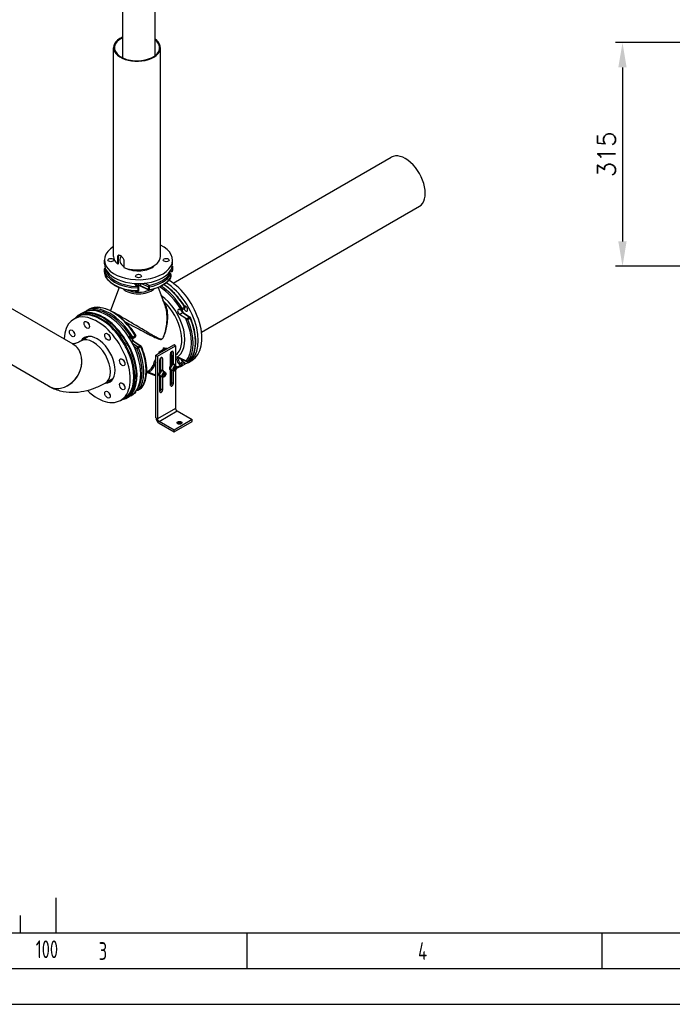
# Model space of a CAD drawing. Header units: millimetres. Extents: x 0 to 5940, y 0 to 4200.
# Tile 13 of 47: x 1149 to 2069, y 0 to 1387. Entities that reach past the tile are written whole.
import ezdxf

# ---------------------------------------------------------------- set-up
doc = ezdxf.new("R2010")
doc.units = ezdxf.units.MM
doc.header["$LTSCALE"] = 50
doc.layers.get('0').update_dxf_attribs({"linetype": 'CONTINUOUS'})
doc.layers.get('DEFPOINTS').update_dxf_attribs({"linetype": 'CONTINUOUS'})
for name, color, linetype in [('02-LINIE-035', 2, 'CONTINUOUS'), ('06-MASSE1', 1, 'CONTINUOUS'), ('KSB-BLATTRAND', 2, 'CONTINUOUS')]:
    doc.layers.add(name, color=color, linetype=linetype)
doc.styles.add('ACA_NORM', font='ROMANS.SHX')
doc.styles.get("Standard").update_dxf_attribs({"font": 'ISOCP.SHX'})
doc.dimstyles.new('1-10', dxfattribs={"dimscale": 10, "dimtxt": 2.5, "dimasz": 3.5, "dimexe": 1, "dimexo": 0, "dimgap": 1, "dimtad": 1, "dimdec": 0, "dimzin": 0, "dimtxsty": 'ACA_NORM', "dimcen": 0, "dimadec": 0, "dimazin": 0, "dimtfac": 2.4, "dimtdec": 0, "dimtmove": 0, "dimatfit": 3, "dimfxl": 1, "dimtolj": 1, "dimtzin": 0, "dimarcsym": 0})

# ---------------------------------------------------------------- blocks, each defined once
blk = doc.blocks.new('*D4')
at = {"layer": '06-MASSE1', "color": 0, "lineweight": -2}
for p, q in [((2130.4, 1354.7), (1988.6, 1354.7)), ((1998.6, 1319.7), (1998.6, 1074.7)), ((2130.4, 1039.7), (1988.6, 1039.7))]:
    blk.add_line(p, q, dxfattribs=at)
at = {"layer": '06-MASSE1', "color": 0}
for points in [[(1992.7, 1319.7), (2004.4, 1319.7), (1998.6, 1354.7)], [(1992.7, 1074.7), (2004.4, 1074.7), (1998.6, 1039.7)]]:
    blk.add_solid(points, dxfattribs=at)
at = {"layer": 'DEFPOINTS', "color": 0}
for p in [(2130.4, 1354.7), (1998.6, 1039.7), (2130.4, 1039.7)]:
    blk.add_point(p, dxfattribs=at)
at = {"layer": '06-MASSE1', "color": 0, "insert": (1976.1, 1197.2), "char_height": 25, "attachment_point": 5, "rotation": 90, "style": 'ACA_NORM'}
blk.add_mtext('\\A1;315', dxfattribs=at)
blk = doc.blocks.new('Rahmen_A2')
at = {"color": 1, "ltscale": 150}
for p, q in [((584, 10), (10, 10)), ((0, 0), (594, 0))]:
    blk.add_line(p, q, dxfattribs=at)
at = {"layer": 'KSB-BLATTRAND'}
for p, q in [((120, 15), (120, 10)), ((115, 12.5), (115, 10)), ((147, 5), (147, 10)), ((197, 5), (197, 10)), ((589, 5), (5, 5))]:
    blk.add_line(p, q, dxfattribs=at)
at = {"layer": 'KSB-BLATTRAND', "width": 0.75}
for s, p in [('100', (117.1875, 6.5)), ('3', (126.0625, 6.25)), ('4', (171.0625, 6.25))]:
    blk.add_text(s, height=2.5, dxfattribs=at).set_placement(p)

msp = doc.modelspace()

# ---------------------------------------------------------------- linework, layer by layer
at = {"layer": '02-LINIE-035'}
for p, q in [((1293.9, 1430.1), (1293.9, 1333.5)), ((1339.6, 1430.1), (1339.6, 1336)), ((1281.6, 1053.6), (1281.6, 1347.5)), ((1347.6, 1053.6), (1347.6, 1347.5)), ((1365.6, 1015.9), (1672.7, 1193.2)), ((1405.5, 946.8), (1712.6, 1124.1)), ((1292.2, 1054.2), (1291.4, 1052.7)), ((1268.7, 1043), (1268.7, 1048.4)), ((1288.2, 1053), (1287.4, 1052.6)), ((1287.4, 1042.8), (1287.4, 1052.6)), ((1288.2, 1043.2), (1287.4, 1042.8)), ((1288.2, 1053), (1288.2, 1043.2)), ((1295.9, 1047.7), (1295.9, 1037.9)), ((1364.7, 1043), (1364.7, 1048.4)), ((1224.4, 930), (1048.9, 1031.3)), ((1268.8, 1036.3), (1268.8, 1032.3)), ((1268.8, 1032.3), (1268.8, 1036.2)), ((1359.5, 1030.4), (1360.8, 1029.6)), ((1361.6, 1029.6), (1359.8, 1030.8)), ((1362.6, 1032.3), (1361.4, 1032.9)), ((1362.3, 1033), (1361.7, 1033.3)), ((1362.2, 1028), (1362.2, 1024.1)), ((1362.3, 1034.3), (1362.3, 1033)), ((1362.3, 1024.4), (1362.3, 1028.3)), ((1364.7, 1037.6), (1364.7, 1033.7)), ((1312.4, 1013.5), (1315.6, 1011.3)), ((1316.4, 1011.3), (1313.2, 1013.5)), ((1319.4, 1015.4), (1319.4, 1012.3)), ((1321.1, 1015.4), (1330.7, 1010.8)), ((1331.6, 1012.7), (1325.3, 1015.8)), ((1289.3, 1009.7), (1277, 977.2)), ((1315.5, 1009.2), (1315.5, 1005.3)), ((1317.1, 1006.2), (1317.1, 1010.1)), ((1330.7, 1006.9), (1319.4, 1012.3)), ((1331, 1006.2), (1319.7, 1011.7)), ((1330.7, 1010.8), (1330.7, 1006.9)), ((1332.1, 1006.7), (1332.1, 1010.7)), ((1344.2, 1009.7), (1353.6, 984.8)), ((1190.1, 870.6), (1015.1, 971.6)), ((1238.2, 974.3), (1233.1, 971.3)), ((1243.7, 977.4), (1247.1, 979.3)), ((1247.1, 979.3), (1243.7, 977.4)), ((1374.5, 978.7), (1376.6, 977.7)), ((1374.5, 971.9), (1378.9, 974.4)), ((1383.3, 965.9), (1374.5, 971.9)), ((1377.2, 977.7), (1381.7, 980.2)), ((1381.7, 982), (1378.3, 980.1)), ((1378.9, 974.4), (1388.6, 967.9)), ((1379.7, 974.5), (1389.4, 967.9)), ((1225.4, 965.1), (1230.5, 968.1)), ((1231.8, 968.8), (1233.9, 970)), ((1388.6, 967.9), (1384.4, 965.4)), ((1386, 964.9), (1389.4, 966.8)), ((1246.3, 940.6), (1235.7, 934.5)), ((1306.9, 938.8), (1304.8, 939.8)), ((1305.2, 939.1), (1307.3, 938)), ((1307, 932.9), (1309.4, 934.3)), ((1315.6, 925.7), (1308.2, 930.8)), ((1312.1, 941.8), (1308.7, 939.9)), ((1308.7, 938.1), (1312.1, 940.1)), ((1309.4, 934.3), (1319, 927.7)), ((1310.1, 934.3), (1319.8, 927.8)), ((1310.1, 926.9), (1314.5, 924)), ((1319, 927.7), (1315.6, 925.7)), ((1316.4, 924.7), (1319.8, 926.7)), ((1366.8, 928.9), (1341.3, 914.2)), ((1343.5, 913), (1368.9, 927.7)), ((1345.6, 919.1), (1351.9, 922.8)), ((1346.4, 918.6), (1345.6, 919.1)), ((1352.8, 922.3), (1346.4, 918.6)), ((1346.4, 918.6), (1346.4, 917.1)), ((1352.8, 924.2), (1351.8, 924.8)), ((1352.8, 922.3), (1351.9, 922.8)), ((1357.5, 923.5), (1352.8, 924.2)), ((1352.8, 924.2), (1352.8, 922.3)), ((1357.5, 923.5), (1356.6, 924)), ((1361.9, 916.8), (1362.6, 916.4)), ((1361.9, 899.9), (1361.9, 916.5)), ((1362.6, 916.4), (1361.9, 916)), ((1362.5, 916.9), (1363.3, 916.5)), ((1363.6, 901.6), (1363.6, 919.7)), ((1365.7, 918.7), (1363.8, 919.8)), ((1365.7, 918.7), (1365.7, 902.1)), ((1368.9, 927.7), (1366.8, 928.9)), ((1368.9, 927.7), (1368.9, 899.4)), ((1341.3, 907.7), (1339.5, 906.7)), ((1341.3, 914.2), (1343.5, 913)), ((1341.3, 826), (1341.3, 914.2)), ((1343.5, 913), (1343.5, 824.8)), ((1348.3, 908.2), (1346.6, 907.2)), ((1346.6, 891.1), (1346.6, 907.7)), ((1346.6, 904.8), (1348.3, 905.8)), ((1346.7, 908.1), (1348.3, 909.1)), ((1348.3, 892.8), (1348.3, 910.9)), ((1350.5, 909.9), (1348.6, 911)), ((1350.5, 909.9), (1350.5, 893.3)), ((1361.9, 913.6), (1363.6, 914.6)), ((1363.6, 914.6), (1363.6, 901.6)), ((1366.9, 901.6), (1366.2, 901.9)), ((1384.1, 906.1), (1374.4, 910.7)), ((1374.8, 909.9), (1384.5, 905.3)), ((1375.5, 903.2), (1378.9, 905.1)), ((1377.6, 901.8), (1375.5, 903.2)), ((1381, 903.7), (1377.6, 901.8)), ((1378.9, 905.1), (1381, 903.7)), ((1379.7, 905.2), (1381.8, 903.8)), ((1385.9, 905.4), (1389.3, 907.3)), ((1389.4, 907.5), (1386, 905.5)), ((1387, 904.2), (1392.1, 907.2)), ((1327.7, 890.5), (1330, 891.8)), ((1341.3, 886.1), (1330.2, 890.3)), ((1330.7, 889.5), (1341.3, 885.5)), ((1347.7, 892.3), (1347.6, 892.3)), ((1351.6, 892.7), (1351, 893.1)), ((1354.2, 890.2), (1351.2, 892)), ((1351.4, 886.7), (1352.6, 888.3)), ((1352.6, 888.3), (1353.9, 888.2)), ((1353.9, 888.2), (1353.9, 886.5)), ((1362.1, 893.2), (1361.4, 893.6)), ((1361.9, 871.9), (1361.9, 893.4)), ((1365.6, 892.3), (1362.6, 894)), ((1363, 901.1), (1362.9, 901.1)), ((1363.6, 875.4), (1363.6, 893.1)), ((1365.7, 892.2), (1365.7, 874.2)), ((1369.5, 899), (1366.5, 900.8)), ((1366.6, 895.6), (1367.9, 897.1)), ((1366.6, 893.9), (1366.6, 895.6)), ((1367.9, 893.7), (1366.6, 894.5)), ((1367.9, 893.7), (1366.6, 893.9)), ((1367.5, 896.3), (1369.2, 895.3)), ((1367.9, 897.1), (1369.2, 897)), ((1369.2, 895.3), (1367.9, 893.7)), ((1368.9, 893.4), (1368.9, 839.5)), ((1369.2, 897), (1369.2, 895.3)), ((1374.4, 901.4), (1376.5, 900)), ((1381.7, 901.3), (1378.3, 899.3)), ((1280.6, 881.2), (1270, 875.1)), ((1346.8, 884.4), (1346.2, 884.8)), ((1346.6, 863.1), (1346.6, 884.5)), ((1350.3, 883.4), (1347.3, 885.2)), ((1348.3, 866.6), (1348.3, 884.3)), ((1350.5, 883.4), (1350.5, 865.3)), ((1351.4, 885), (1351.4, 886.7)), ((1352.6, 884.9), (1351.4, 885.7)), ((1352.6, 884.9), (1351.4, 885)), ((1352.2, 887.5), (1353.9, 886.5)), ((1353.9, 886.5), (1352.6, 884.9)), ((1365.7, 874.2), (1363.6, 875.4)), ((1312.1, 861.1), (1308.7, 859.1)), ((1314.1, 865.5), (1314.9, 865.2)), ((1314.5, 865.9), (1314.4, 866)), ((1316.3, 865.2), (1319.7, 867.2)), ((1319.8, 867.3), (1316.4, 865.3)), ((1350.5, 865.3), (1348.3, 866.6)), ((1291.4, 850.8), (1296.5, 853.7)), ((1297.8, 854.5), (1299.9, 855.7)), ((1305.7, 857.3), (1300.6, 854.4)), ((1368.9, 839.5), (1343.5, 824.8)), ((1345.6, 821.1), (1371, 835.8)), ((1371, 835.8), (1392.3, 823.6)), ((1366.8, 808.9), (1345.6, 821.1)), ((1345.6, 818.7), (1366.8, 806.4)), ((1392.3, 823.6), (1366.8, 808.9)), ((1366.8, 806.4), (1392.3, 821.1)), ((1392.3, 821.1), (1392.3, 823.6)), ((1366.8, 806.4), (1366.8, 808.9))]:
    msp.add_line(p, q, dxfattribs=at)
for centre, start, end in [((1270.3, 1036.3), 113.1442, 180), ((1270.3, 1032.3), 180, 182.4743), ((1360.8, 1028.3), 0, 55.4697), ((1363.2, 1033.7), 244.1519, 0), ((1363.2, 1037.6), 0, 2.4743), ((1360.8, 1024.4), 329.6558, 0), ((1315.6, 1006.2), 269.1748, 0), ((1315.6, 1010.1), 0, 55.4697), ((1331.6, 1007.6), 244.1519, 281.0413), ((1244.5, 976.1), 120, 170.5604), ((1247.9, 978), 116.3273, 120), ((1380.9, 981.5), 300, 31.2257), ((1388.5, 966.7), 22.7611, 55.8481), ((1308, 939.4), 244.5303, 300), ((1311.4, 941.4), 300, 31.2257), ((1318.9, 926.5), 22.7611, 55.8481), ((1362.6, 915.2), 45, 60), ((1380.9, 902.6), 300, 55.8481), ((1385.1, 906.7), 244.5303, 300), ((1388.5, 908.6), 300, 320.8597), ((1377.6, 900.6), 296.3273, 300), ((1311.4, 862.4), 300, 38.9712), ((1315.5, 866.5), 244.5303, 300), ((1318.9, 868.5), 300, 320.8597), ((1308, 860.4), 296.3273, 300)]:
    msp.add_arc(centre, 1.5, start, end, dxfattribs=at)
for centre, major_axis, ratio, start_param, end_param in [((1314.6, 1347.5), (31.9, 0), 0.57735, 2.276761, 6.956622), ((1314.6, 1347.5), (33, 0), 0.57735, 2.24918, 6.996647), ((1692.6, 1158.7), (19.9, -34.6), 0.57735, 0, 3.141593), ((1316.7, 1048.4), (48, 0), 0.57735, 2.3916, 7.155173), ((1316.7, 1043), (-48, 0), 0.57735, 0, 3.141593), ((1314.6, 1053.6), (-33, 0), 0.57735, 0, 0.602563), ((1316.7, 1048.4), (-26.4, 0), 0.57735, 5.998885, 6.945131), ((1314.6, 1053.6), (33, 0), 0.57735, 4.109826, 6.283185), ((1316.7, 1048.4), (-26.4, 0), 0.57735, 0.924674, 2.684405), ((1270.3, 1036.3), (-1.5, -0.06), 0.816243, 5.022055, 6.247929), ((1270.3, 1036.3), (-1.5, 0), 0.57735, 0, 0.024943), ((1316.7, 1036.9), (-48, 0), 0.57735, 0.024943, 1.545854), ((1316.7, 1033), (-48, 0), 0.57735, 0.024943, 1.545854), ((1270.3, 1032.3), (-1.5, 0), 0.57735, 0, 0.024943), ((1270.3, 1032.3), (-1.5, -0.06), 0.816243, 6.247929, 6.283185), ((1316.7, 1038.1), (-46.5, 0), 0.57735, 0.088504, 1.545854), ((1316.7, 1038.1), (46.5, 0), 0.57735, 5.03831, 5.957264), ((1316.7, 1036.9), (48, 0), 0.57735, 5.03831, 5.957264), ((1360.8, 1028.3), (0.85, 1.24), 0.625473, 0, 0.83301), ((1360.8, 1028.3), (1.29, -0.76), 0.773513, 0.425184, 1.99598), ((1360.8, 1028.3), (1.5, 0), 0.57735, 5.957264, 6.283185), ((1363.2, 1033.7), (1.5, 0), 0.57735, 4.014257, 6.283185), ((1363.2, 1033.7), (-0.65, -1.35), 0.524834, 5.457801, 6.283185), ((1363.2, 1037.6), (1.5, 0), 0.57735, 4.882958, 6.283185), ((1363.2, 1037.6), (1.5, 0.06), 0.816243, 0, 0.900116), ((1316.7, 1015.6), (-5.7, 0), 0.57735, 0.030777, 0.698132), ((1312.4, 1012.3), (0.85, 1.24), 0.625473, 0, 0.83301), ((1316.7, 1014.4), (-4.2, 0), 0.57735, 5.851213, 6.283185), ((1316.7, 1010.5), (-4.2, 0), 0.57735, 4.014257, 5.24536), ((1331.6, 1011.5), (-0.65, -1.35), 0.524834, 3.887004, 5.457801), ((1331.6, 1011.5), (-0.29, 1.47), 0.261427, 4.071196, 5.641992), ((1316.7, 1033), (48, 0), 0.57735, 5.03831, 5.957264), ((1349.2, 960.4), (33.8, -58.5), 0.57735, 1.607838, 2.296329), ((1353.2, 962.7), (33.7, -58.5), 0.57735, 6.155913, 8.588448), ((1358.3, 965.6), (33.7, -58.5), 0.57735, 0, 2.331418), ((1360.8, 1024.4), (1.29, -0.76), 0.773513, 0, 0.425184), ((1360.8, 1024.4), (1.5, 0), 0.57735, 5.957264, 6.283185), ((1316.7, 1015), (24.9, 0), 0.57735, 3.681407, 5.743371), ((1316.7, 1017.3), (-24.6, 0), 0.57735, 0.896193, 2.245399), ((1315.6, 1010.1), (-0.02, -1.5), 0.020363, 3.757219, 5.328015), ((1315.6, 1010.1), (1.5, 0), 0.57735, 4.687446, 6.283185), ((1315.6, 1006.2), (1.5, 0), 0.57735, 4.687446, 6.283185), ((1315.6, 1006.2), (-0.02, -1.5), 0.020363, 5.328015, 6.283185), ((1315.6, 1010.1), (0.85, 1.24), 0.625473, 0, 0.83301), ((1320.4, 1013), (-0.65, -1.35), 0.524834, 5.457801, 6.283185), ((1331.6, 1011.5), (-1.5, 0), 0.57735, 0.872665, 1.896717), ((1331.6, 1007.6), (-1.5, 0), 0.57735, 0.872665, 1.896717), ((1331.6, 1007.6), (-0.65, -1.35), 0.524834, 5.457801, 6.283185), ((1331.6, 1007.6), (0.29, -1.47), 0.261427, 0, 0.929603), ((1344.7, 957.8), (33, -57.2), 0.57735, 1.585111, 2.320025), ((1345.8, 958.4), (-33.8, 58.5), 0.57735, 4.749431, 5.437867), ((1272, 915.8), (-33.8, 58.5), 0.57735, 3.141593, 6.283185), ((1276.2, 918.2), (-33.8, 58.5), 0.57735, 4.749431, 6.246143), ((1279.6, 920.2), (-33.8, 58.5), 0.57735, 4.749431, 6.246143), ((1344.7, 957.8), (26.4, -45.7), 0.57735, 6.202385, 8.541319), ((1342.6, 956.6), (24.9, -43.1), 0.57735, 0.058122, 2.051367), ((1258.4, 908), (33, -57.2), 0.57735, 5.197933, 10.165963), ((1266.9, 912.9), (-33.8, 58.5), 0.57735, 2.930382, 6.494396), ((1263.5, 910.9), (33, -57.2), 0.57735, 0, 3.141593), ((1264.8, 911.6), (33, -57.2), 0.57735, 6.263899, 9.444064), ((1266.9, 912.9), (33, -57.2), 0.57735, 0, 3.141593), ((1244.5, 976.1), (-0.67, 1.34), 0.815936, 0.052326, 0.974615), ((1244.5, 976.1), (-0.75, 1.3), 0.57735, 6.246143, 6.283185), ((1247.9, 978), (-0.67, 1.34), 0.815936, 0, 0.052326), ((1247.9, 978), (-0.75, 1.3), 0.57735, 6.246143, 6.283185), ((1275.2, 917.6), (-33, 57.2), 0.57735, 4.749431, 6.091851), ((1374.7, 975.1), (-2.1, 3.64), 0.57735, 5.585054, 8.552113), ((1379.2, 977.7), (2.1, -3.64), 0.57735, 4.386342, 5.410521), ((1376.5, 979), (0.75, -1.3), 0.57735, 5.585054, 6.308863), ((1351.5, 961.7), (27, -46.8), 0.57735, 1.502444, 1.588283), ((1378.8, 973.3), (0.84, 1.24), 0.524834, 0, 0.825385), ((1383.2, 980), (-1.95, 3.38), 0.57735, 1.32626, 6.174103), ((1380.9, 981.5), (1.28, 0.78), 0.030238, 0, 0.954993), ((1380.9, 981.5), (0.75, -1.3), 0.57735, 0, 1.607838), ((1248.9, 960.1), (2.7, -4.68), 0.57735, 4.372552, 5.052226), ((1344.7, 957.8), (33, -57.2), 0.57735, 0.216553, 1.383254), ((1345.8, 958.4), (33.8, -58.5), 0.57735, 0.216553, 1.354243), ((1388.5, 966.7), (0.84, 1.24), 0.524834, 0, 0.825385), ((1388.5, 966.7), (0.75, -1.3), 0.57735, 1.354243, 2.268928), ((1388.5, 966.7), (1.38, 0.58), 0.175436, 5.339053, 6.283185), ((1349.2, 960.4), (33.8, -58.5), 0.57735, 0.216553, 1.354243), ((1228.2, 948.1), (2.7, -4.68), 0.57735, 4.372552, 5.052226), ((1278.1, 943.2), (2.7, -4.68), 0.57735, 4.372552, 5.052226), ((1207.3, 900.3), (17.1, 29.7), 0.816497, 3.140179, 6.284599), ((1207.2, 900.3), (17.1, 29.7), 0.816497, 3.141593, 6.283185), ((1252.9, 904.8), (-17.1, 29.7), 0.57735, 3.141593, 6.283185), ((1252.9, 904.8), (-17.1, 29.7), 0.57735, 3.141593, 6.283185), ((1258.4, 908), (-18, 31.2), 0.57735, 2.832139, 6.592639), ((1263.5, 910.9), (-18, 31.2), 0.57735, 0.141897, 0.309454), ((1263.5, 910.9), (-17.1, 29.7), 0.57735, 6.259532, 6.283185), ((1264.8, 911.6), (23.7, -41), 0.57735, 2.026753, 2.049499), ((1305.2, 935), (-2.85, 4.94), 0.57735, 5.585054, 6.124454), ((1306.2, 935.6), (-2.1, 3.64), 0.57735, 0, 0.266718), ((1305.9, 940.4), (-0.65, -1.35), 0.625473, 5.450176, 6.283185), ((1309.6, 937.5), (2.1, -3.64), 0.57735, 4.179418, 5.410521), ((1308, 939.4), (-1.28, -0.78), 0.030238, 4.096586, 5.667382), ((1308, 939.4), (-0.65, -1.35), 0.625473, 5.450176, 6.283185), ((1308, 939.4), (0.75, -1.3), 0.57735, 0, 1.607838), ((1309.3, 933.1), (0.84, 1.24), 0.524834, 0, 0.825385), ((1311.4, 941.4), (1.28, 0.78), 0.030238, 0, 0.954993), ((1311.4, 941.4), (0.75, -1.3), 0.57735, 0, 1.607838), ((1351.6, 936.8), (-1.5, 2.6), 0.57735, 1.076635, 1.147964), ((1315.5, 924.6), (-0.84, -1.24), 0.524834, 3.966977, 5.537774), ((1315.5, 924.6), (1.38, 0.58), 0.175436, 3.768256, 5.339053), ((1275.2, 917.6), (33, -57.2), 0.57735, 0.216553, 1.354243), ((1315.5, 924.6), (0.75, -1.3), 0.57735, 1.354243, 2.268928), ((1276.2, 918.2), (33.8, -58.5), 0.57735, 0.216553, 1.354243), ((1318.9, 926.5), (0.84, 1.24), 0.524834, 0, 0.825385), ((1318.9, 926.5), (0.75, -1.3), 0.57735, 1.354243, 2.268928), ((1318.9, 926.5), (1.38, 0.58), 0.175436, 5.339053, 6.283185), ((1279.6, 920.2), (33.8, -58.5), 0.57735, 0.216553, 1.354243), ((1310.4, 938), (-24.9, 43.1), 0.57735, 3.902594, 3.963143), ((1316.7, 941.6), (-24.9, 43.1), 0.57735, 3.963143, 4.011428), ((1321.4, 944.3), (-65.5, 18.9), 0.176059, 2.103773, 2.188211), ((1363.8, 917.6), (1.35, 2.34), 0.57735, 5.497787, 8.63938), ((1361.8, 915.6), (0.75, 1.3), 0.57735, 0, 0.633439), ((1361.3, 916), (0.97, 1.14), 0.426786, 0, 0.406271), ((1328.4, 948.4), (-24.9, 43.1), 0.57735, 3.637969, 3.670213), ((1362.6, 915.2), (0.75, 1.3), 0.57735, 0, 0.785398), ((1362.6, 915.2), (0.75, -1.3), 0.57735, 0.785398, 2.356194), ((1298.8, 907.4), (2.7, -4.68), 0.57735, 4.372552, 5.052226), ((1264.8, 911.6), (23.7, -41), 0.57735, 1.092094, 1.11484), ((1305.1, 934.9), (24.9, -43.1), 0.57735, 0, 0.579263), ((1306.1, 935.5), (25.7, -44.4), 0.57735, 6.223137, 6.803961), ((1342.2, 905), (0.97, 1.14), 0.426786, 2.015655, 2.449158), ((1341.6, 906.4), (1.5, -2.6), 0.57735, 5.262408, 5.359365), ((1348.6, 908.8), (1.35, 2.34), 0.57735, 5.497787, 8.63938), ((1363.8, 897.8), (2.4, 4.16), 0.57735, 0, 3.141593), ((1364.5, 897.4), (2.4, 4.16), 0.57735, 5.660817, 10.047146), ((1374.7, 905.8), (-2.85, 4.94), 0.57735, 5.585054, 8.552113), ((1375.8, 906.5), (-2.1, 3.64), 0.57735, 0, 2.268928), ((1375.4, 911.3), (-0.65, -1.35), 0.625473, 5.450176, 6.283185), ((1375.4, 902), (-0.84, -1.24), 0.524834, 3.966977, 5.537774), ((1379.2, 908.4), (2.1, -3.64), 0.57735, 4.179418, 5.410521), ((1377.6, 900.6), (-0.84, -1.24), 0.524834, 3.966977, 5.537774), ((1377.6, 900.6), (0.75, -1.3), 0.57735, 0, 2.268928), ((1378.8, 904), (0.84, 1.24), 0.524834, 0, 0.825385), ((1380.9, 902.6), (0.84, 1.24), 0.524834, 0, 0.825385), ((1380.9, 902.6), (0.75, -1.3), 0.57735, 0, 2.268928), ((1385.1, 906.7), (1.16, -0.95), 0.797426, 4.417391, 5.988187), ((1385.1, 906.7), (-0.65, -1.35), 0.625473, 5.450176, 6.283185), ((1385.1, 906.7), (0.75, -1.3), 0.57735, 0, 0.216553), ((1388.5, 908.6), (0.75, -1.3), 0.57735, 0, 0.216553), ((1388.5, 908.6), (1.16, -0.95), 0.797426, 5.988187, 6.283185), ((1331.3, 890.9), (-0.53, -1.41), 0.668835, 5.393898, 6.283185), ((1348.6, 889), (2.4, 4.16), 0.57735, 0, 3.141593), ((1349.2, 888.6), (2.4, 4.16), 0.57735, 5.660817, 10.047146), ((1349.2, 888.6), (-1.95, -3.38), 0.57735, 3.141593, 6.283185), ((1346.4, 890.2), (1.2, 2.08), 0.57735, 0, 0.66007), ((1352.3, 886.8), (1.95, 3.38), 0.57735, 0, 3.141593), ((1364.5, 897.4), (-1.95, -3.38), 0.57735, 3.141593, 6.283185), ((1361.7, 899), (1.2, 2.08), 0.57735, 0, 0.66007), ((1367.6, 895.6), (1.95, 3.38), 0.57735, 0, 3.141593), ((1344.7, 957.8), (33, -57.2), 0.57735, 6.078041, 6.246143), ((1377.6, 900.6), (0.67, -1.34), 0.815936, 4.764715, 6.283185), ((1263.5, 910.9), (18, -31.2), 0.57735, 5.973731, 6.141288), ((1263.5, 910.9), (17.1, -29.7), 0.57735, 0, 0.023654), ((1361.7, 874.3), (1.35, 2.34), 0.57735, 4.038332, 5.497787), ((1363.8, 873.1), (-1.35, -2.34), 0.57735, 5.497787, 8.63938), ((1278.1, 861.7), (2.7, -4.68), 0.57735, 4.372552, 5.052226), ((1298.8, 873.7), (2.7, -4.68), 0.57735, 4.372552, 5.052226), ((1311.4, 862.4), (0.75, -1.3), 0.57735, 0, 1.566268), ((1315.5, 866.5), (1.16, -0.95), 0.797426, 4.417391, 5.988187), ((1315.5, 866.5), (-0.65, -1.35), 0.625473, 5.450176, 6.283185), ((1315.5, 866.5), (0.75, -1.3), 0.57735, 0, 0.216553), ((1318.9, 868.5), (0.75, -1.3), 0.57735, 0, 0.216553), ((1318.9, 868.5), (1.16, -0.95), 0.797426, 5.988187, 6.283185), ((1346.4, 865.5), (1.35, 2.34), 0.57735, 4.038332, 5.497787), ((1348.6, 864.2), (-1.35, -2.34), 0.57735, 5.497787, 8.63938), ((1308, 860.4), (0.67, -1.34), 0.815936, 5.891812, 6.283185), ((1308, 860.4), (0.75, -1.3), 0.57735, 0, 0.659468), ((1371, 838.3), (-1.5, 2.6), 0.57735, 0.785398, 2.356194), ((1345.6, 823.6), (-3, 5.2), 0.57735, 0.785398, 2.356194), ((1345.6, 823.6), (1.5, -2.6), 0.57735, 3.926991, 5.497787), ((1374.4, 816.7), (-3.45, 0), 0.57735, 3.803821, 5.620957)]:
    msp.add_ellipse(centre, major_axis=major_axis, ratio=ratio, start_param=start_param, end_param=end_param, dxfattribs=at)
for centre, major_axis in [((1277.7, 1048.4), (4.2, 0)), ((1355.7, 1048.4), (4.2, 0)), ((1316.7, 1025.9), (4.2, 0)), ((1243.8, 957.1), (2.7, -4.68)), ((1223.1, 945.2), (2.7, -4.68)), ((1273, 940.3), (2.7, -4.68)), ((1293.7, 904.5), (2.7, -4.68)), ((1352.6, 886.6), (-1.71, -2.96)), ((1367.9, 895.4), (-1.71, -2.96)), ((1293.7, 870.7), (2.7, -4.68)), ((1273, 858.8), (2.7, -4.68)), ((1374.4, 819.2), (-3.45, 0))]:
    msp.add_ellipse(centre, major_axis=major_axis, ratio=0.57735, dxfattribs=at)
for points, knots in [([(1287.4, 1052.6), (1287.4, 1053.2), (1287.5, 1053.8), (1287.9, 1054.7), (1288.1, 1055), (1288.8, 1055.4), (1289.2, 1055.5), (1290.2, 1055.3), (1290.7, 1055.1), (1291.8, 1054.5), (1292.4, 1054.1), (1293.5, 1053), (1294, 1052.4), (1294.9, 1051.1), (1295.3, 1050.4), (1295.8, 1049), (1295.9, 1048.3), (1295.9, 1047.7)], [-3.020728, -3.020728, -3.020728, -3.020728, -2.64313, -2.64313, -2.265532, -2.265532, -1.887948, -1.887948, -1.510364, -1.510364, -1.13278, -1.13278, -0.755196, -0.755196, -0.377598, -0.377598, 0, 0, 0, 0]), ([(1288.9, 1055.4), (1288.7, 1055.2), (1288.6, 1055), (1288.3, 1054.2), (1288.2, 1053.6), (1288.2, 1053)], [2.4114941, 2.4114941, 2.4114941, 2.4114941, 2.643572, 2.643572, 3.0212345, 3.0212345, 3.0212345, 3.0212345]), ([(1315.6, 1004.7), (1310.8, 1004.7), (1306, 1005.2), (1296.9, 1007), (1292.5, 1008.3), (1284.7, 1011.6), (1281.2, 1013.6), (1275.4, 1018.2), (1273.1, 1020.8), (1269.8, 1026.3), (1268.9, 1029.3), (1268.8, 1032.3)], [0.810341, 0.810341, 0.810341, 0.810341, 1.114523, 1.114523, 1.418705, 1.418705, 1.722887, 1.722887, 2.02707, 2.02707, 2.331252, 2.331252, 2.331252, 2.331252]), ([(1313.2, 1013.5), (1313.1, 1013.6), (1313, 1013.7), (1312.8, 1013.8), (1312.8, 1013.9), (1312.7, 1014.1), (1312.6, 1014.1), (1312.6, 1014.2), (1312.6, 1014.3), (1312.5, 1014.3), (1312.5, 1014.4), (1312.5, 1014.4)], [1.6580628, 1.6580628, 1.6580628, 1.6580628, 1.7976891, 1.7976891, 1.9373155, 1.9373155, 2.0769418, 2.0769418, 2.2165682, 2.2165682, 2.3561945, 2.3561945, 2.3561945, 2.3561945]), ([(1362.1, 1023.6), (1361.1, 1022), (1359.9, 1020.4), (1356.9, 1017.3), (1355.2, 1015.9), (1351.5, 1013.3), (1349.4, 1012.1), (1344.9, 1009.9), (1342.4, 1009), (1337.3, 1007.3), (1334.7, 1006.6), (1331.9, 1006.1)], [5.8237082, 5.8237082, 5.8237082, 5.8237082, 6.0074991, 6.0074991, 6.1912899, 6.1912899, 6.3750807, 6.3750807, 6.5588715, 6.5588715, 6.7426624, 6.7426624, 6.7426624, 6.7426624]), ([(1382.2, 982.3), (1378.8, 988), (1374.8, 993.4), (1366.3, 1003), (1361.7, 1007.3), (1355.5, 1012), (1354, 1013), (1352.5, 1014)], [0.8224402, 0.8224402, 0.8224402, 0.8224402, 1.1217826, 1.1217826, 1.4211251, 1.4211251, 1.5176456, 1.5176456, 1.5176456, 1.5176456]), ([(1319.7, 1011.7), (1319.5, 1011.8), (1319.1, 1011.9), (1318.3, 1012.1), (1317.9, 1012.2), (1317, 1012.3), (1316.6, 1012.3), (1315.8, 1012.2), (1315.5, 1012.2), (1315.2, 1012.1)], [1.658063, 1.658063, 1.658063, 1.658063, 1.925787, 1.925787, 2.203765, 2.203765, 2.487919, 2.487919, 2.67381, 2.67381, 2.67381, 2.67381]), ([(1349.7, 937.1), (1350, 937.2), (1350.2, 937.5), (1350.8, 938.1), (1351.1, 938.5), (1351.6, 939.4), (1351.9, 939.8), (1352.6, 941.3), (1353, 942.4), (1354, 945.1), (1354.5, 946.7), (1355.4, 949.9), (1355.8, 951.5), (1356.8, 956.3), (1357.3, 959.5), (1358, 966.6), (1358, 970.5), (1357.3, 977.8), (1356.5, 981.3), (1354.7, 986.2), (1354, 987.8), (1353.2, 989.3)], [-50.507213, -50.507213, -50.507213, -50.507213, -50.298304, -50.298304, -50.032946, -50.032946, -49.767588, -49.767588, -49.158606, -49.158606, -48.300047, -48.300047, -47.441489, -47.441489, -45.724366, -45.724366, -43.614642, -43.614642, -41.578008, -41.578008, -40.53629, -40.53629, -40.53629, -40.53629]), ([(1353.2, 989.3), (1353.2, 989.3), (1353.2, 989.3), (1352.4, 990.2), (1351.7, 991.1), (1350.9, 991.9)], [-4.7452167, -4.7452167, -4.7452167, -4.7452167, -4.7395598, -4.7395598, -4.1362121, -4.1362121, -4.1362121, -4.1362121]), ([(1247.2, 979.4), (1250.8, 981.2), (1255, 982), (1263.8, 981.9), (1268.5, 980.8), (1278, 977), (1282.8, 974.2), (1292.2, 967.1), (1296.7, 962.9), (1305.3, 953.2), (1309.2, 947.8), (1312.7, 942.1)], [3.964033, 3.964033, 3.964033, 3.964033, 4.263375, 4.263375, 4.562718, 4.562718, 4.86206, 4.86206, 5.161403, 5.161403, 5.460745, 5.460745, 5.460745, 5.460745]), ([(1349.6, 937.2), (1349.4, 937.1), (1349.1, 937), (1348.6, 936.9), (1348.2, 936.9), (1347.6, 937), (1347.2, 937.1), (1346.4, 937.3), (1345.9, 937.5), (1344.9, 937.9), (1344.4, 938.2), (1343.1, 938.8), (1342.4, 939.2), (1340.7, 940.1), (1339.7, 940.7), (1337.4, 942), (1336.1, 942.7), (1333.3, 944.3), (1331.8, 945.2), (1328.1, 947.4), (1325.9, 948.7), (1320.3, 952), (1316.8, 954.1), (1311, 957.5), (1308.7, 958.9), (1302.7, 962.4), (1299.1, 964.6), (1293.2, 968), (1290.9, 969.4), (1286.5, 971.9), (1284.4, 973), (1282.7, 974), (1282.6, 974), (1282.6, 974.1)], [0, 0, 0, 0, 0.168761, 0.168761, 0.396367, 0.396367, 0.629466, 0.629466, 0.961224, 0.961224, 1.342211, 1.342211, 1.86596, 1.86596, 2.546833, 2.546833, 3.431969, 3.431969, 4.426993, 4.426993, 5.79835, 5.79835, 7.929087, 7.929087, 9.288165, 9.288165, 11.544565, 11.544565, 13.214471, 13.214471, 15.09136, 15.09136, 15.185612, 15.185612, 15.185612, 15.185612]), ([(1353.6, 984.8), (1354.8, 981.7), (1355.5, 978.3), (1356.5, 971.1), (1356.6, 967.2), (1356.3, 960), (1355.9, 956.7), (1355.1, 951.9), (1354.7, 950.2), (1354, 947), (1353.5, 945.4), (1352.7, 942.7), (1352.3, 941.5), (1351.7, 940), (1351.4, 939.6), (1351, 938.7), (1350.7, 938.3), (1350.2, 937.6), (1349.9, 937.4), (1349.6, 937.2)], [41.674664, 41.674664, 41.674664, 41.674664, 43.614642, 43.614642, 45.724366, 45.724366, 47.441489, 47.441489, 48.300047, 48.300047, 49.158606, 49.158606, 49.767588, 49.767588, 50.032946, 50.032946, 50.298304, 50.298304, 50.507213, 50.507213, 50.507213, 50.507213]), ([(1377.2, 977.6), (1377.3, 977.4), (1377.4, 977.2), (1377.8, 976.5), (1378.1, 976.1), (1378.6, 975.4), (1378.9, 975.1), (1379.4, 974.7), (1379.5, 974.6), (1379.7, 974.5)], [3.7297282, 3.7297282, 3.7297282, 3.7297282, 3.9009769, 3.9009769, 4.185999, 4.185999, 4.4684667, 4.4684667, 4.6251225, 4.6251225, 4.6251225, 4.6251225]), ([(1377.3, 977.7), (1377.3, 977.7), (1377.4, 977.8), (1377.6, 978), (1377.6, 978.1), (1377.8, 978.4), (1377.9, 978.6), (1378, 979), (1378.1, 979.2), (1378.2, 979.6), (1378.2, 979.8), (1378.3, 980.1), (1378.3, 980.1), (1378.3, 980.1)], [0, 0, 0, 0, 0.0702595, 0.0702595, 0.1507881, 0.1507881, 0.2580896, 0.2580896, 0.3645241, 0.3645241, 0.4762975, 0.4762975, 0.4772933, 0.4772933, 0.4772933, 0.4772933]), ([(1379.9, 974.4), (1379.8, 974.5), (1379.7, 974.7), (1379.3, 975.3), (1379, 975.7), (1378.4, 976.6), (1378.1, 977.1), (1377.8, 977.7), (1377.8, 977.8), (1377.7, 977.9)], [-3.089584, -3.089584, -3.089584, -3.089584, -2.57085, -2.57085, -1.02519, -1.02519, 0.490176, 0.490176, 0.904209, 0.904209, 0.904209, 0.904209]), ([(1298.1, 961.2), (1300.3, 960), (1302.6, 958.7), (1307.2, 956.2), (1309.6, 955), (1315.6, 951.8), (1319.2, 949.9), (1325.1, 946.9), (1327.3, 945.7), (1331.1, 943.8), (1332.7, 943), (1335.6, 941.6), (1337, 940.9), (1339.3, 939.8), (1340.4, 939.3), (1342.1, 938.5), (1342.9, 938.2), (1344.2, 937.7), (1344.8, 937.5), (1345.8, 937.1), (1346.3, 937), (1347.2, 936.8), (1347.5, 936.7), (1348.2, 936.7), (1348.6, 936.7), (1349.2, 936.8), (1349.4, 936.9), (1349.7, 937.1)], [-10.643543, -10.643543, -10.643543, -10.643543, -9.288165, -9.288165, -7.929087, -7.929087, -5.79835, -5.79835, -4.426993, -4.426993, -3.431969, -3.431969, -2.546833, -2.546833, -1.86596, -1.86596, -1.342211, -1.342211, -0.961224, -0.961224, -0.629466, -0.629466, -0.396367, -0.396367, -0.168761, -0.168761, 0, 0, 0, 0]), ([(1384.4, 965.4), (1384.2, 965.5), (1384.1, 965.5), (1383.7, 965.6), (1383.5, 965.7), (1383.3, 965.9)], [0.2287407, 0.2287407, 0.2287407, 0.2287407, 0.2953839, 0.2953839, 0.4242421, 0.4242421, 0.4242421, 0.4242421]), ([(1384.4, 965.4), (1384.6, 965.4), (1384.8, 965.3), (1385.4, 965.1), (1385.7, 965), (1386, 964.9), (1386, 964.9), (1386, 964.9)], [-0.3149648, -0.3149648, -0.3149648, -0.3149648, -0.1874602, -0.1874602, 0, 0, 0.0010054, 0.0010054, 0.0010054, 0.0010054]), ([(1389.7, 907.7), (1391.7, 910.2), (1393.3, 913.1), (1395.8, 919.7), (1396.6, 923.4), (1397.5, 931.3), (1397.5, 935.5), (1396.6, 944.2), (1395.8, 948.8), (1393.4, 958), (1391.8, 962.7), (1389.9, 967.3)], [5.71434, 5.71434, 5.71434, 5.71434, 5.941878, 5.941878, 6.169416, 6.169416, 6.396954, 6.396954, 6.624492, 6.624492, 6.85203, 6.85203, 6.85203, 6.85203]), ([(1235.7, 934.5), (1233.7, 933.3), (1231.8, 932.4), (1228.6, 931.1), (1227.2, 930.7), (1225.1, 930.3), (1224.4, 930.3), (1223.9, 930.3), (1223.9, 930.3), (1223.9, 930.3)], [3.1415927, 3.1415927, 3.1415927, 3.1415927, 3.2986723, 3.2986723, 3.4557519, 3.4557519, 3.6128316, 3.6128316, 3.6297655, 3.6297655, 3.6297655, 3.6297655]), ([(1304.1, 939.2), (1304.1, 939.2), (1304.2, 939.2), (1304.3, 939.3), (1304.3, 939.3), (1304.4, 939.3), (1304.5, 939.3), (1304.7, 939.2), (1304.8, 939.2), (1305, 939.2), (1305.1, 939.1), (1305.2, 939.1)], [3.9269908, 3.9269908, 3.9269908, 3.9269908, 4.0666172, 4.0666172, 4.2062435, 4.2062435, 4.3458698, 4.3458698, 4.4854962, 4.4854962, 4.6251225, 4.6251225, 4.6251225, 4.6251225]), ([(1307.4, 938), (1307.4, 938), (1307.4, 938), (1307.6, 937.5), (1307.8, 937.1), (1308.2, 936.3), (1308.5, 936), (1309, 935.3), (1309.3, 935), (1309.8, 934.6), (1309.9, 934.4), (1310.1, 934.3)], [3.608145, 3.608145, 3.608145, 3.608145, 3.61956, 3.61956, 3.900977, 3.900977, 4.185999, 4.185999, 4.468467, 4.468467, 4.625123, 4.625123, 4.625123, 4.625123]), ([(1320.3, 927.1), (1322.2, 922.5), (1323.8, 917.8), (1326.2, 908.6), (1327.1, 904.1), (1327.9, 895.3), (1327.9, 891.1), (1327.1, 883.2), (1326.2, 879.6), (1323.8, 872.9), (1322.1, 870), (1320.1, 867.5)], [5.71434, 5.71434, 5.71434, 5.71434, 5.941878, 5.941878, 6.169416, 6.169416, 6.396954, 6.396954, 6.624492, 6.624492, 6.85203, 6.85203, 6.85203, 6.85203]), ([(1362.3, 917.1), (1362.2, 917.1), (1362.2, 917.2), (1362.2, 917.2), (1362.2, 917.3), (1362.1, 917.4), (1362.1, 917.5), (1362.1, 917.6), (1362.1, 917.6), (1362.1, 917.6)], [-0.9386865, -0.9386865, -0.9386865, -0.9386865, -0.8357437, -0.8357437, -0.7435644, -0.7435644, -0.6548985, -0.6548985, -0.6531756, -0.6531756, -0.6531756, -0.6531756]), ([(1362.5, 916.9), (1362.5, 916.9), (1362.5, 916.9), (1362.5, 917), (1362.5, 917), (1362.4, 917), (1362.4, 917), (1362.4, 917), (1362.3, 917.1), (1362.3, 917.1), (1362.3, 917.1), (1362.3, 917.1)], [1.5707963, 1.5707963, 1.5707963, 1.5707963, 1.6178721, 1.6178721, 1.6649479, 1.6649479, 1.7120237, 1.7120237, 1.7590996, 1.7590996, 1.8061754, 1.8061754, 1.8061754, 1.8061754]), ([(1341.3, 906.5), (1341.3, 906.5), (1341.3, 906.5), (1341.1, 906.6), (1340.9, 906.6), (1340.5, 906.7), (1340.4, 906.7), (1340, 906.7), (1339.7, 906.7), (1339.5, 906.7)], [0.3710258, 0.3710258, 0.3710258, 0.3710258, 0.3978861, 0.3978861, 0.5637387, 0.5637387, 0.7165008, 0.7165008, 0.9399635, 0.9399635, 0.9399635, 0.9399635]), ([(1339.5, 906.7), (1339.6, 906.5), (1339.7, 906.3), (1339.9, 906), (1339.9, 905.9), (1340.1, 905.6), (1340.2, 905.5), (1340.4, 905.2), (1340.4, 905.1), (1340.6, 904.9), (1340.7, 904.8), (1340.8, 904.6), (1340.9, 904.5), (1341, 904.4), (1341.1, 904.4), (1341.1, 904.3)], [-0.9399635, -0.9399635, -0.9399635, -0.9399635, -0.7165008, -0.7165008, -0.5637387, -0.5637387, -0.3978861, -0.3978861, -0.2938743, -0.2938743, -0.1745327, -0.1745327, -0.0671279, -0.0671279, 0, 0, 0, 0]), ([(1373.7, 910.1), (1373.7, 910.1), (1373.8, 910.1), (1373.8, 910.1), (1373.9, 910.2), (1374, 910.2), (1374.1, 910.2), (1374.2, 910.1), (1374.3, 910.1), (1374.6, 910), (1374.7, 910), (1374.8, 909.9)], [3.9269908, 3.9269908, 3.9269908, 3.9269908, 4.0666172, 4.0666172, 4.2062435, 4.2062435, 4.3458698, 4.3458698, 4.4854962, 4.4854962, 4.6251225, 4.6251225, 4.6251225, 4.6251225]), ([(1377, 908.9), (1377, 908.9), (1377, 908.9), (1377.2, 908.4), (1377.4, 908), (1377.8, 907.2), (1378.1, 906.8), (1378.6, 906.2), (1378.9, 905.8), (1379.4, 905.5), (1379.5, 905.3), (1379.7, 905.2)], [3.609375, 3.609375, 3.609375, 3.609375, 3.61956, 3.61956, 3.900977, 3.900977, 4.185999, 4.185999, 4.468467, 4.468467, 4.625123, 4.625123, 4.625123, 4.625123]), ([(1330.2, 890.3), (1329.7, 890.3), (1329.3, 890.3), (1328.4, 890.3), (1328.1, 890.3), (1327.7, 890.3)], [-0.7633852, -0.7633852, -0.7633852, -0.7633852, -0.375598, -0.375598, -0.1146471, -0.1146471, -0.1146471, -0.1146471]), ([(1327.7, 890.1), (1327.9, 890.1), (1328, 890.1), (1328.4, 890.1), (1328.6, 890), (1329.1, 889.9), (1329.3, 889.9), (1329.7, 889.8), (1330, 889.7), (1330.4, 889.6), (1330.6, 889.6), (1330.7, 889.5)], [0.061423, 0.061423, 0.061423, 0.061423, 0.152677, 0.152677, 0.3053541, 0.3053541, 0.4580311, 0.4580311, 0.6107081, 0.6107081, 0.7633852, 0.7633852, 0.7633852, 0.7633852]), ([(1354.2, 890.2), (1354.5, 890.1), (1354.6, 889.9), (1354.9, 889.5), (1355, 889.2), (1355.2, 888.6), (1355.2, 888.3), (1355.1, 887.6), (1355.1, 887.2), (1354.8, 886.4), (1354.7, 886), (1354.2, 885.3), (1354, 884.9), (1353.5, 884.3), (1353.2, 884.1), (1352.6, 883.6), (1352.3, 883.4), (1351.6, 883.2), (1351.3, 883.2), (1350.8, 883.3), (1350.5, 883.3), (1350.3, 883.4)], [5.497787, 5.497787, 5.497787, 5.497787, 5.758438, 5.758438, 6.043507, 6.043507, 6.371092, 6.371092, 6.712227, 6.712227, 7.050672, 7.050672, 7.387277, 7.387277, 7.725373, 7.725373, 8.066474, 8.066474, 8.396651, 8.396651, 8.63938, 8.63938, 8.63938, 8.63938]), ([(1369.5, 899), (1369.7, 898.9), (1369.9, 898.7), (1370.2, 898.3), (1370.3, 898), (1370.5, 897.5), (1370.5, 897.1), (1370.4, 896.4), (1370.3, 896), (1370.1, 895.2), (1369.9, 894.8), (1369.5, 894.1), (1369.3, 893.8), (1368.7, 893.1), (1368.5, 892.9), (1367.8, 892.4), (1367.5, 892.3), (1366.9, 892.1), (1366.6, 892), (1366, 892.1), (1365.8, 892.1), (1365.6, 892.3)], [5.497787, 5.497787, 5.497787, 5.497787, 5.758438, 5.758438, 6.043507, 6.043507, 6.371092, 6.371092, 6.712227, 6.712227, 7.050672, 7.050672, 7.387277, 7.387277, 7.725373, 7.725373, 8.066474, 8.066474, 8.396651, 8.396651, 8.63938, 8.63938, 8.63938, 8.63938]), ([(1270, 875.1), (1265.3, 872.3), (1260.4, 870), (1250.3, 866), (1245.1, 864.4), (1234.4, 862.2), (1228.8, 861.6), (1217.6, 861.8), (1211.9, 862.5), (1200.7, 865.4), (1195.2, 867.6), (1190.1, 870.6)], [3.1415927, 3.1415927, 3.1415927, 3.1415927, 3.2986723, 3.2986723, 3.4557519, 3.4557519, 3.6128316, 3.6128316, 3.7699112, 3.7699112, 3.9269908, 3.9269908, 3.9269908, 3.9269908])]:
    msp.add_open_spline(points, degree=3, knots=knots, dxfattribs=at)
for points in [[(1364.5, 1040), (1364.6, 1039.2), (1364.7, 1038.5), (1364.7, 1037.7)], [(1370.5, 896.9), (1373.2, 897.3), (1375.8, 898.1), (1378.2, 899.2)], [(1308.6, 859.1), (1308.3, 858.9), (1308.1, 858.8), (1307.8, 858.7)]]:
    msp.add_open_spline(points, degree=3, dxfattribs=at)
for points, weights in [([(1352.2, 887.5), (1352.2, 887.6), (1352.2, 887.7)], [1, 1.0177907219, 1.03148954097]), ([(1366.6, 895.5), (1367, 895.9), (1367.5, 896.3)], [1.07507328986, 1.09062147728, 1]), ([(1367.5, 896.3), (1367.5, 896.4), (1367.4, 896.5)], [1, 1.01779072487, 1.03148954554]), ([(1351.4, 886.6), (1351.7, 887.1), (1352.2, 887.5)], [1.07507328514, 1.09062149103, 1])]:
    msp.add_rational_spline(points, weights, degree=2, dxfattribs=at)

# ---------------------------------------------------------------- block references
at = {"layer": 'KSB-BLATTRAND', "xscale": 10, "yscale": 10, "zscale": 10}
msp.add_blockref('Rahmen_A2', (0, 0), dxfattribs=at)

# ---------------------------------------------------------------- dimensions: what is measured, and where the dimension line sits
at = {"layer": '06-MASSE1'}
dim = msp.add_linear_dim(base=(1998.6, 1039.7), p1=(2130.4, 1354.7), p2=(2130.4, 1039.7), angle=270, dimstyle='1-10', dxfattribs=at)
dim.commit()
dim.dimension.update_dxf_attribs({"geometry": '*D4', "text_midpoint": (1976.1, 1197.2)})

doc.saveas('drawing.dxf')
